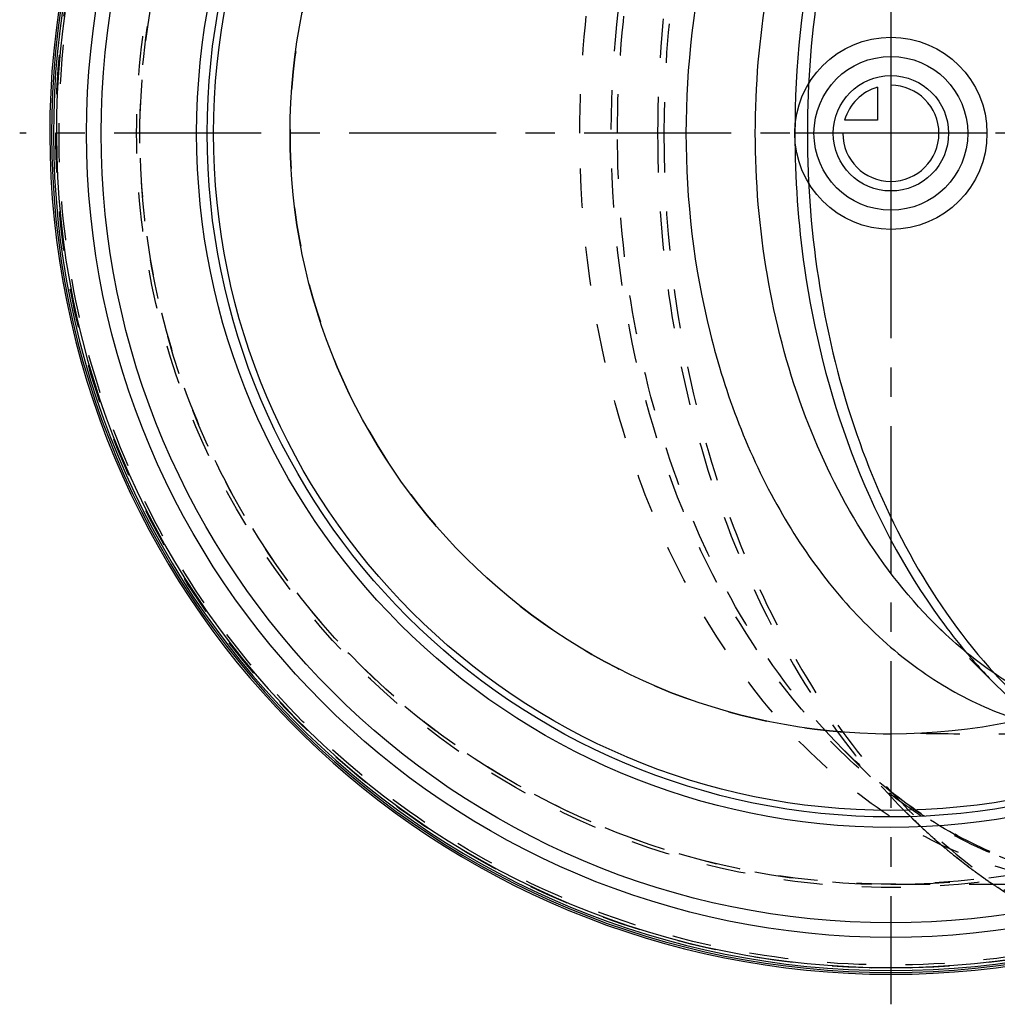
# Model space of a CAD drawing. Header units: millimetres. Extents: x 304 to 696, y 354 to 646.
# Tile 1 of 8: x 304 to 467, y 354 to 518. Entities that reach past the tile are written whole.
import ezdxf

# ---------------------------------------------------------------- set-up
doc = ezdxf.new("R2010")
doc.units = ezdxf.units.MM
doc.header["$LTSCALE"] = 65.185185
doc.linetypes.add('CENTER', pattern=[0.6, 0.375, -0.075, 0.075, -0.075])
doc.linetypes.add('HIDDEN', pattern=[0.2, 0.1, -0.1])
for name, color, linetype in [('ACHSE_S', 7, 'CONTINUOUS'), ('KOERPER', 7, 'CONTINUOUS'), ('KONST.EL_MIT_GEO', 7, 'CONTINUOUS'), ('KURVEN', 7, 'CONTINUOUS')]:
    doc.layers.add(name, color=color, linetype=linetype)

msp = doc.modelspace()

# ---------------------------------------------------------------- linework, layer by layer
at = {"layer": 'ACHSE_S', "color": 2, "linetype": 'CENTER'}
for p, q in [((448.92, 645.9), (448.92, 354.1)), ((696.09, 499.1), (303.92, 499.1))]:
    msp.add_line(p, q, dxfattribs=at)
at = {"layer": 'KOERPER', "color": 8, "linetype": 'HIDDEN'}
for p, q in [((448.92, 399.1), (448.92, 399.1)), ((440.93, 396.6), (451.48, 386.04)), ((448.92, 374.1), (490.76, 374.1))]:
    msp.add_line(p, q, dxfattribs=at)
msp.add_circle((448.92, 499.1), 139, dxfattribs=at)
for radius, start, end in [(125, 116.166, 112.9198), (100, 90, 270)]:
    msp.add_arc((448.92, 499.1), radius, start, end, dxfattribs=at)
at = {"layer": 'KOERPER', "color": 7, "linetype": 'Continuous'}
for points, knots in [([(470.32, 596.76), (466.35, 595.52), (458.48, 592.02), (447.77, 584.22), (438.18, 574.01), (426.97, 557.23), (417.36, 532.03), (414.82, 510.25), (414.82, 499.1)], [0, 0, 0, 0, 0.104465, 0.214432, 0.331078, 0.454704, 0.719754, 1, 1, 1, 1]), ([(414.82, 499.1), (414.82, 487.95), (417.36, 466.17), (426.97, 440.97), (438.18, 424.19), (447.77, 413.98), (458.48, 406.18), (466.35, 402.68), (470.32, 401.44)], [0, 0, 0, 0, 0.280246, 0.545296, 0.668922, 0.785568, 0.895535, 1, 1, 1, 1])]:
    msp.add_open_spline(points, degree=3, knots=knots, dxfattribs=at)
at = {"layer": 'KOERPER', "color": 8, "linetype": 'HIDDEN'}
for points, knots in [([(485.53, 374.1), (479.72, 374.1), (467.85, 375.78), (450.99, 383.15), (435.6, 394.98), (422.23, 410.72), (411.31, 429.76), (400.38, 458.98), (397.14, 483), (397.14, 499.1)], [0, 0, 0, 0, 0.103363, 0.210479, 0.324205, 0.446029, 0.57605, 0.713211, 1, 1, 1, 1]), ([(453.86, 399.22), (458.78, 399.14), (469.23, 399.1), (479.68, 399.1), (485.22, 399.1)], [0, 0, 0, 0, 0.470173, 1, 1, 1, 1])]:
    msp.add_open_spline(points, degree=3, knots=knots, dxfattribs=at)
at = {"layer": 'KONST.EL_MIT_GEO', "color": 8, "linetype": 'HIDDEN'}
for p, q in [((466.64, 407.06), (456.24, 417.45)), ((440.93, 396.6), (440.92, 396.6))]:
    msp.add_line(p, q, dxfattribs=at)
for radius in [139, 138.46, 125.54, 125]:
    msp.add_circle((448.92, 499.1), radius, dxfattribs=at)
at = {"layer": 'KONST.EL_MIT_GEO', "color": 7, "linetype": 'Continuous'}
for radius in [133.87, 131.45, 115.55, 113.8, 112.73, 100]:
    msp.add_circle((448.92, 499.1), radius, dxfattribs=at)
for centre, radius, start, end in [((448.92, 499.1), 140, 93.09, 86.9089), ((448.92, 499.1), 139.7, 93.1207, 86.8793), ((448.92, 499.1), 139.38, 93.1346, 86.8654), ((448.92, 499.1), 138.9, 93.1346, 86.8654), ((537.04, 476.39), 98.83, 216.1093, 220.1742)]:
    msp.add_arc(centre, radius, start, end, dxfattribs=at)
at = {"layer": 'KONST.EL_MIT_GEO', "color": 8, "linetype": 'HIDDEN'}
for centre, radius, start, end in [((531.2, 471.5), 91.23, 220.1947, 224.9477), ((499.57, 453.41), 81.56, 234.4604, 236.4837), ((527.23, 461.79), 107.12, 224.9997, 225.5162), ((526.58, 461.14), 106.2, 225.0005, 225.5183), ((524.76, 459.27), 103.59, 225.5105, 227.9022), ((522.35, 456.62), 100.01, 227.9066, 229.573), ((520.59, 454.56), 97.3, 229.5737, 231.1029), ((518.88, 452.42), 94.56, 231.1005, 233.2866), ((517.54, 450.64), 92.33, 233.2913, 234.3241), ((516.9, 449.75), 91.23, 234.325, 234.9223), ((517.45, 450.07), 91.84, 234.7231, 235.8462), ((516.24, 448.81), 90.09, 234.9212, 236.0676), ((515.4, 447.55), 88.58, 236.0675, 237.2638)]:
    msp.add_arc(centre, radius, start, end, dxfattribs=at)
for points, knots in [([(509.42, 638.1), (502.97, 638.1), (489.76, 636.23), (471.02, 628.03), (453.91, 614.89), (439.03, 597.38), (426.89, 576.2), (414.74, 543.71), (411.14, 517.01), (411.14, 499.1)], [0, 0, 0, 0, 0.103363, 0.210479, 0.324205, 0.446029, 0.57605, 0.713211, 1, 1, 1, 1]), ([(451.48, 612.16), (437.81, 598.48), (422.24, 571.42), (411.92, 531.74), (410.1, 510.06), (410.1, 499.1)], [0, 0, 0, 0, 0.472264, 0.732411, 1, 1, 1, 1]), ([(397.14, 499.1), (397.14, 509.81), (398.59, 525.82), (403.43, 546.36), (409.96, 565.4), (421.06, 586.64), (433.57, 600.84), (440.41, 606.59)], [0, 0, 0, 0, 0.269429, 0.401523, 0.530434, 0.775188, 1, 1, 1, 1]), ([(490.76, 374.1), (485.93, 374.1), (476.12, 375.25), (461.93, 380.34), (448.57, 388.62), (431.92, 403.96), (415.29, 429.92), (403.77, 466.92), (401.01, 507.07), (406.33, 540.35), (415.15, 564.9), (426.2, 586.22), (437.66, 600.05), (446.45, 607.25)], [0, 0, 0, 0, 0.050198, 0.101683, 0.155522, 0.21242, 0.335866, 0.470744, 0.611435, 0.750659, 0.817638, 0.881835, 1, 1, 1, 1]), ([(403.41, 499.1), (403.41, 509.03), (405.06, 528.69), (414.41, 564.66), (428.52, 589.19), (440.92, 601.59)], [0, 0, 0, 0, 0.267583, 0.527723, 1, 1, 1, 1]), ([(440.92, 396.6), (428.53, 409), (414.41, 433.53), (405.06, 469.51), (403.41, 489.17), (403.41, 499.1)], [0, 0, 0, 0, 0.472266, 0.732411, 1, 1, 1, 1]), ([(410.1, 499.1), (410.1, 488.14), (411.92, 466.46), (422.24, 426.78), (437.81, 399.72), (451.48, 386.04)], [0, 0, 0, 0, 0.267589, 0.527736, 1, 1, 1, 1]), ([(411.14, 499.1), (411.14, 481.19), (414.74, 454.49), (426.89, 422), (439.03, 400.82), (453.91, 383.31), (471.02, 370.17), (489.76, 361.97), (502.97, 360.1), (509.42, 360.1)], [0, 0, 0, 0, 0.286789, 0.42395, 0.553971, 0.675795, 0.789521, 0.896637, 1, 1, 1, 1]), ([(466.24, 409.1), (466.81, 408.48), (469.09, 406.05), (471.51, 403.74), (473.39, 402.11)], [0, 0, 0, 0, 0.253646, 1, 1, 1, 1]), ([(466.64, 407.06), (470.02, 403.67), (477.22, 397.55), (489.31, 390.58), (502.18, 386.27), (511.08, 385.3), (515.49, 385.3)], [0, 0, 0, 0, 0.262153, 0.514266, 0.759056, 1, 1, 1, 1]), ([(490.76, 374.1), (486.36, 374.1), (477.4, 375.09), (464.36, 379.49), (451.93, 386.69), (444.47, 393.06), (440.92, 396.6)], [0, 0, 0, 0, 0.235863, 0.477998, 0.731561, 1, 1, 1, 1]), ([(452.16, 387.04), (451.18, 387.75), (447.24, 390.69), (443.55, 393.98), (440.93, 396.6)], [0, 0, 0, 0, 0.245323, 1, 1, 1, 1]), ([(464.41, 375.09), (463.34, 375.85), (459.06, 379.02), (455.04, 382.55), (452.17, 385.36)], [0, 0, 0, 0, 0.245986, 1, 1, 1, 1]), ([(473.14, 376.49), (471.53, 376.99), (465.02, 379.28), (458.87, 382.54), (454.53, 385.41)], [0, 0, 0, 0, 0.24486, 1, 1, 1, 1]), ([(484.09, 364.66), (482.52, 365.24), (476.17, 367.8), (470.16, 371.17), (465.89, 374.07)], [0, 0, 0, 0, 0.245767, 1, 1, 1, 1])]:
    msp.add_open_spline(points, degree=3, knots=knots, dxfattribs=at)
at = {"layer": 'KONST.EL_MIT_GEO', "color": 7, "linetype": 'Continuous'}
for points, knots in [([(466.24, 589.1), (455.89, 577.77), (444.17, 556.17), (436.39, 524.75), (435.02, 507.7), (435.02, 499.1)], [0, 0, 0, 0, 0.474548, 0.733889, 1, 1, 1, 1]), ([(426.36, 499.1), (426.36, 507.01), (427.67, 522.67), (435.12, 551.33), (446.37, 570.87), (456.24, 580.75)], [0, 0, 0, 0, 0.267592, 0.527736, 1, 1, 1, 1]), ([(457.19, 580.06), (453.25, 574.66), (444.37, 559.59), (435.24, 532.24), (432.95, 510.28), (432.95, 499.1)], [0, 0, 0, 0, 0.23404, 0.608556, 1, 1, 1, 1]), ([(456.24, 417.45), (446.37, 427.33), (435.12, 446.87), (427.67, 475.53), (426.36, 491.19), (426.36, 499.1)], [0, 0, 0, 0, 0.472264, 0.732408, 1, 1, 1, 1]), ([(432.95, 499.1), (432.95, 491.61), (434.92, 463.29), (444.86, 435.04), (457.19, 418.14)], [0, 0, 0, 0, 0.263774, 1, 1, 1, 1]), ([(435.02, 499.1), (435.02, 490.5), (436.39, 473.45), (444.17, 442.03), (455.89, 420.43), (466.24, 409.1)], [0, 0, 0, 0, 0.266111, 0.525452, 1, 1, 1, 1]), ([(477.12, 403.16), (473.31, 404.75), (465.83, 408.88), (459.32, 414.37), (456.24, 417.45)], [0, 0, 0, 0, 0.486527, 1, 1, 1, 1])]:
    msp.add_open_spline(points, degree=3, knots=knots, dxfattribs=at)
at = {"layer": 'KURVEN', "color": 40, "linetype": 'Continuous'}
for p, q in [((448.92, 515.1), (448.92, 483.1)), ((446.72, 506.79), (446.72, 501.3)), ((446.72, 501.3), (441.22, 501.3)), ((464.92, 499.1), (432.92, 499.1))]:
    msp.add_line(p, q, dxfattribs=at)
for radius in [16, 12.8, 9.6]:
    msp.add_circle((448.92, 499.1), radius, dxfattribs=at)
for start, end in [(180, 90), (105.962, 164.038)]:
    msp.add_arc((448.92, 499.1), 8, start, end, dxfattribs=at)

doc.saveas('drawing.dxf')
